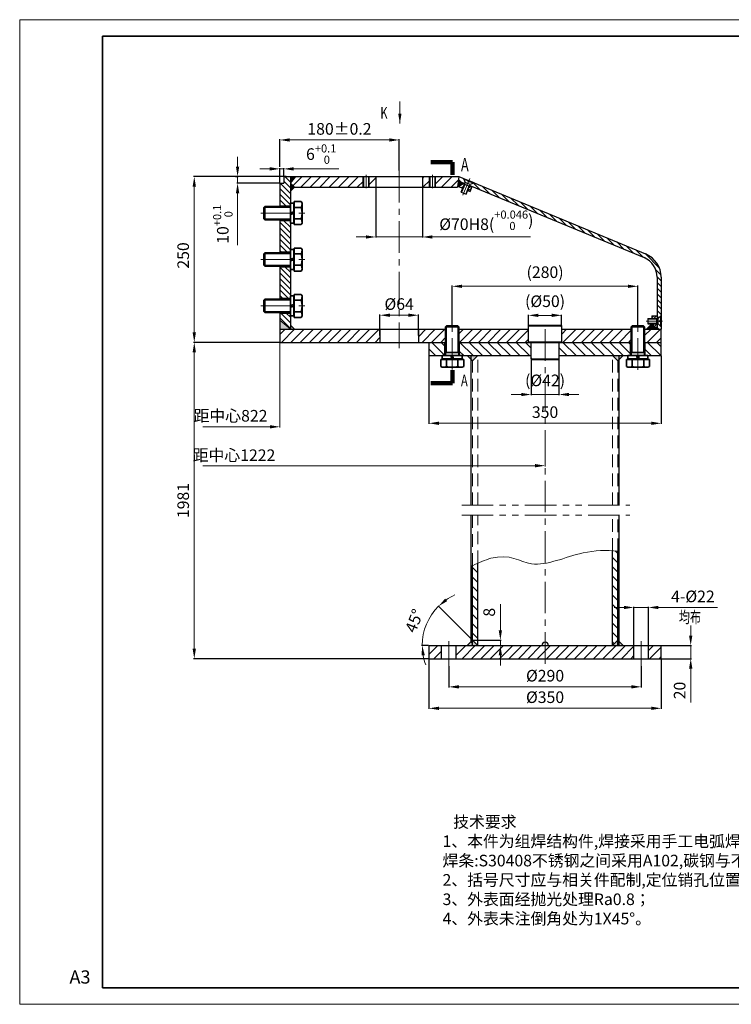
# Model space of a CAD drawing. Header units: millimetres. Extents: x -125 to 1975, y -25 to 1460.
# Tile 1 of 3: x -125 to 948, y -25 to 1460. Entities that reach past the tile are written whole.
import ezdxf
from ezdxf.enums import TextEntityAlignment as Align

# ---------------------------------------------------------------- set-up
doc = ezdxf.new("R2010")
doc.units = ezdxf.units.MM
doc.header["$LTSCALE"] = 1.5
for name, pattern in [('CENTER', [50.8, 31.75, -6.35, 6.35, -6.35]), ('DASHED', [19.05, 12.7, -6.35]), ('PHANTOM', [63.5, 31.75, -6.35, 6.35, -6.35, 6.35, -6.35])]:
    doc.linetypes.add(name, pattern=pattern)
for name, color, linetype, lineweight in [('1轮廓实线层', 7, 'Continuous', 35), ('3中心线层', 1, 'CENTER', 35), ('4虚线层', 6, 'DASHED', 35), ('5剖面线层', 2, 'Continuous', 15), ('7标注层', 4, 'Continuous', 15), ('9双点划线层', 6, 'PHANTOM', 35), ('YGJ波浪线', 3, 'Continuous', 15), ('YGJ粗实线', 7, 'Continuous', 35), ('YGJ细实线', 3, 'Continuous', 15), ('YGJ细虚线', 2, 'DASHED', 15), ('粗实线', 7, 'Continuous', 30), ('细实线', 2, 'Continuous', 15)]:
    doc.layers.add(name, color=color, linetype=linetype, lineweight=lineweight)
doc.layers.add('PARA2', color=7, linetype='Continuous')
doc.styles.add('HC_GBDIM', font='romans', dxfattribs={"width": 0.667, "bigfont": 'gbcbig'})
doc.styles.add('HC_TEXTSTYLE', font='isocp', dxfattribs={"width": 0.667, "bigfont": 'hzfs'})
doc.styles.add('PC_TEXTSTYLE', font='simfang.ttf', dxfattribs={"width": 0.8})
doc.styles.add('标准', font='romans.shx', dxfattribs={"width": 0.7, "bigfont": 'hzdx.shx'})
doc.dimstyles.new('1比5', dxfattribs={"dimtxt": 17.5, "dimasz": 15, "dimexe": 1, "dimexo": 0.5, "dimgap": 8, "dimtad": 1, "dimdsep": 46, "dimtxsty": '标准', "dimcen": 0, "dimclrd": 256, "dimclrt": 256, "dimadec": 0, "dimazin": 0, "dimtfac": 1, "dimtmove": 0, "dimatfit": 0, "dimfxl": 1, "dimtolj": 1, "dimtzin": 0, "dimlwd": -1, "dimarcsym": 0})
pattern_1 = [(45, (-2257.4668, 95.5707), (-2.245064, 2.245064), [])]

# ---------------------------------------------------------------- blocks, each defined once
blk = doc.blocks.new('*U119')
at = {"layer": 'YGJ粗实线'}
for p, q in [((0, 0), (0, 287)), ((390, 287), (0, 287)), ((0, 0), (390, 0))]:
    blk.add_line(p, q, dxfattribs=at)
at = {"layer": 'YGJ细实线'}
for p, q in [((-25, -5), (-25, 292)), ((395, 292), (-25, 292)), ((-25, 292), (-25, 287)), ((-25, -5), (-25, 0)), ((-25, -5), (395, -5)), ((-25, -5), (0, -5))]:
    blk.add_line(p, q, dxfattribs=at)
at = {"layer": 'YGJ细虚线', "style": 'HC_GBDIM'}
blk.add_text('A3', height=4, dxfattribs=at).set_placement((-6.82, 2.72), align=Align.MIDDLE)
blk = doc.blocks.new('*D298')
at = {"layer": '7标注层', "color": 0, "lineweight": -2, "ltscale": 5}
for p, q in [((492.1, 495.7), (492.1, 420.4)), ((842.1, 495.7), (842.1, 420.4))]:
    blk.add_line(p, q, dxfattribs=at)
at = {"layer": '7标注层', "ltscale": 5}
blk.add_line((827.1, 421.4), (507.1, 421.4), dxfattribs=at)
at = {"layer": '7标注层'}
for points in [[(507.1, 423.9), (507.1, 418.9), (492.1, 421.4)], [(827.1, 418.9), (827.1, 423.9), (842.1, 421.4)]]:
    blk.add_solid(points, dxfattribs=at)
at = {"layer": '7标注层', "insert": (667.1, 438.2), "char_height": 17.5, "attachment_point": 5, "style": '标准'}
blk.add_mtext('\\A1;%%c350{}{}', dxfattribs=at)
blk = doc.blocks.new('*D299')
at = {"layer": '7标注层', "color": 0, "lineweight": -2, "ltscale": 5}
for p, q in [((522.1, 485), (522.1, 452.8)), ((812.1, 485), (812.1, 452.8))]:
    blk.add_line(p, q, dxfattribs=at)
at = {"layer": '7标注层', "ltscale": 5}
blk.add_line((797.1, 453.8), (537.1, 453.8), dxfattribs=at)
at = {"layer": '7标注层'}
for points in [[(537.1, 456.3), (537.1, 451.3), (522.1, 453.8)], [(797.1, 451.3), (797.1, 456.3), (812.1, 453.8)]]:
    blk.add_solid(points, dxfattribs=at)
at = {"layer": '7标注层', "insert": (667.1, 470.6), "char_height": 17.5, "attachment_point": 5, "style": '标准'}
blk.add_mtext('\\A1;%%c290{}{}', dxfattribs=at)
blk = doc.blocks.new('*D300')
at = {"layer": '7标注层', "color": 0, "lineweight": -2, "ltscale": 5}
for p, q in [((557.3, 524.6), (505.7, 576.1)), ((491.6, 516.2), (480.9, 516.2))]:
    blk.add_line(p, q, dxfattribs=at)
at = {"layer": '7标注层', "ltscale": 5}
for start, end in [(114.4358, 124.7179), (135, 180), (190.2821, 200.5642)]:
    blk.add_arc((565.6, 516.2), 83.7, start, end, dxfattribs=at)
at = {"layer": '7标注层'}
for points in [[(516.4, 586.9), (519.6, 583.1), (506.5, 575.4)], [(485.8, 501.5), (480.8, 501.1), (481.9, 516.2)]]:
    blk.add_solid(points, dxfattribs=at)
at = {"layer": '7标注层', "insert": (472, 552.6), "char_height": 17.5, "attachment_point": 5, "rotation": 68.7445, "style": '标准'}
blk.add_mtext('45%%d{}{}', dxfattribs=at)
blk = doc.blocks.new('*D301')
at = {"layer": '7标注层', "ltscale": 5}
for p, q in [((599.7, 539.2), (599.7, 578.4)), ((599.7, 524.2), (599.7, 516.2)), ((599.7, 501.2), (599.7, 486.2))]:
    blk.add_line(p, q, dxfattribs=at)
at = {"layer": '7标注层', "color": 0, "lineweight": -2, "ltscale": 5}
for p, q in [((558.1, 524.2), (600.7, 524.2)), ((567.4, 516.2), (600.7, 516.2))]:
    blk.add_line(p, q, dxfattribs=at)
at = {"layer": '7标注层'}
for points in [[(597.2, 539.2), (602.2, 539.2), (599.7, 524.2)], [(602.2, 501.2), (597.2, 501.2), (599.7, 516.2)]]:
    blk.add_solid(points, dxfattribs=at)
at = {"layer": '7标注层', "insert": (582.9, 566.3), "char_height": 17.5, "attachment_point": 5, "rotation": 90, "style": '标准'}
blk.add_mtext('\\A1;8{}{}', dxfattribs=at)
blk = doc.blocks.new('*D302')
at = {"layer": '7标注层', "ltscale": 5}
for p, q in [((786.1, 573.5), (771.1, 573.5)), ((823.1, 573.5), (801.1, 573.5)), ((838.1, 573.5), (926.9, 573.5))]:
    blk.add_line(p, q, dxfattribs=at)
at = {"layer": '7标注层', "color": 0, "lineweight": -2, "ltscale": 5}
for p, q in [((801.1, 516.7), (801.1, 574.5)), ((823.1, 516.7), (823.1, 574.5))]:
    blk.add_line(p, q, dxfattribs=at)
at = {"layer": '7标注层'}
for points in [[(786.1, 571), (786.1, 576), (801.1, 573.5)], [(838.1, 576), (838.1, 571), (823.1, 573.5)]]:
    blk.add_solid(points, dxfattribs=at)
at = {"layer": '7标注层', "insert": (890, 590.2), "char_height": 17.5, "attachment_point": 5, "style": '标准'}
blk.add_mtext('\\A1;4-%%C22', dxfattribs=at)
blk = doc.blocks.new('*D347')
at = {"layer": '7标注层', "ltscale": 5}
for p, q in [((886.7, 531.2), (886.7, 546.2)), ((886.7, 516.2), (886.7, 496.2)), ((886.7, 481.2), (886.7, 430.4))]:
    blk.add_line(p, q, dxfattribs=at)
at = {"layer": '7标注层', "color": 0, "lineweight": -2, "ltscale": 5}
for p, q in [((842.6, 516.2), (887.7, 516.2)), ((842.6, 496.2), (887.7, 496.2))]:
    blk.add_line(p, q, dxfattribs=at)
at = {"layer": '7标注层'}
for points in [[(884.2, 531.2), (889.2, 531.2), (886.7, 516.2)], [(889.2, 481.2), (884.2, 481.2), (886.7, 496.2)]]:
    blk.add_solid(points, dxfattribs=at)
at = {"layer": '7标注层', "insert": (870, 448.3), "char_height": 17.5, "attachment_point": 5, "rotation": 90, "style": '标准'}
blk.add_mtext('\\A1;20{}{{\\H0.7x;}{}}', dxfattribs=at)
blk = doc.blocks.new('*D304')
at = {"layer": '7标注层', "color": 0, "lineweight": -2, "ltscale": 5}
for p, q in [((492.1, 952.8), (492.1, 850.3)), ((842.1, 952.8), (842.1, 850.3))]:
    blk.add_line(p, q, dxfattribs=at)
at = {"layer": '7标注层', "ltscale": 5}
blk.add_line((827.1, 851.3), (507.1, 851.3), dxfattribs=at)
at = {"layer": '7标注层'}
for points in [[(507.1, 853.8), (507.1, 848.8), (492.1, 851.3)], [(827.1, 848.8), (827.1, 853.8), (842.1, 851.3)]]:
    blk.add_solid(points, dxfattribs=at)
at = {"layer": '7标注层', "insert": (667.1, 868.1), "char_height": 17.5, "attachment_point": 5, "style": '标准'}
blk.add_mtext('\\A1;350{}{}', dxfattribs=at)
blk = doc.blocks.new('*D369')
at = {"layer": '7标注层', "ltscale": 5}
for p, q in [((252.1, 1235), (237.1, 1235)), ((273.1, 1235), (267.1, 1235)), ((288.1, 1235), (356.1, 1235))]:
    blk.add_line(p, q, dxfattribs=at)
at = {"layer": '7标注层', "color": 0, "lineweight": -2, "ltscale": 5}
for p, q in [((267.1, 1213.8), (267.1, 1236)), ((273.1, 1223.8), (273.1, 1236))]:
    blk.add_line(p, q, dxfattribs=at)
at = {"layer": '7标注层'}
for points in [[(252.1, 1232.5), (252.1, 1237.5), (267.1, 1235)], [(288.1, 1237.5), (288.1, 1232.5), (273.1, 1235)]]:
    blk.add_solid(points, dxfattribs=at)
at = {"layer": '7标注层', "insert": (329.6, 1257.3), "char_height": 17.5, "attachment_point": 5, "style": '标准'}
blk.add_mtext('\\A1;6{}{{\\H0.7x;{\\S+0.1^  0;}}{}}', dxfattribs=at)
blk = doc.blocks.new('*D306')
at = {"layer": '7标注层', "color": 0, "lineweight": -2, "ltscale": 5}
for p, q in [((267.1, 1238.1), (267.1, 1279.6)), ((447.1, 1232.6), (447.1, 1279.6))]:
    blk.add_line(p, q, dxfattribs=at)
at = {"layer": '7标注层', "ltscale": 5}
blk.add_line((282.1, 1278.6), (432.1, 1278.6), dxfattribs=at)
at = {"layer": '7标注层'}
for points in [[(282.1, 1281.1), (282.1, 1276.1), (267.1, 1278.6)], [(432.1, 1276.1), (432.1, 1281.1), (447.1, 1278.6)]]:
    blk.add_solid(points, dxfattribs=at)
at = {"layer": '7标注层', "insert": (357.1, 1295.3), "char_height": 17.5, "attachment_point": 5, "style": '标准'}
blk.add_mtext('\\A1;180{}{%%p0.2}', dxfattribs=at)
blk = doc.blocks.new('*D307')
at = {"layer": '7标注层', "color": 0, "lineweight": -2, "ltscale": 5}
for p, q in [((646.1, 950.2), (646.1, 893.7)), ((688.1, 949.4), (688.1, 893.7))]:
    blk.add_line(p, q, dxfattribs=at)
at = {"layer": '7标注层', "ltscale": 5}
for p, q in [((631.1, 894.7), (616.1, 894.7)), ((688.1, 894.7), (646.1, 894.7)), ((703.1, 894.7), (718.1, 894.7))]:
    blk.add_line(p, q, dxfattribs=at)
at = {"layer": '7标注层'}
for points in [[(631.1, 892.2), (631.1, 897.2), (646.1, 894.7)], [(703.1, 897.2), (703.1, 892.2), (688.1, 894.7)]]:
    blk.add_solid(points, dxfattribs=at)
at = {"layer": '7标注层', "insert": (667.1, 916), "char_height": 17.5, "attachment_point": 5, "style": '标准'}
blk.add_mtext('\\A1;(%%c42){}{}', dxfattribs=at)
blk = doc.blocks.new('*D308')
at = {"layer": '7标注层', "color": 0, "lineweight": -2, "ltscale": 5}
for p, q in [((642.1, 997.4), (642.1, 1015.1)), ((692.1, 996.8), (692.1, 1015.1))]:
    blk.add_line(p, q, dxfattribs=at)
at = {"layer": '7标注层', "ltscale": 5}
blk.add_line((677.1, 1014.1), (657.1, 1014.1), dxfattribs=at)
at = {"layer": '7标注层'}
for points in [[(657.1, 1016.6), (657.1, 1011.6), (642.1, 1014.1)], [(677.1, 1011.6), (677.1, 1016.6), (692.1, 1014.1)]]:
    blk.add_solid(points, dxfattribs=at)
at = {"layer": '7标注层', "insert": (667.1, 1035.4), "char_height": 17.5, "attachment_point": 5, "style": '标准'}
blk.add_mtext('\\A1;(%%c50){}{}', dxfattribs=at)
blk = doc.blocks.new('*D309')
at = {"layer": '7标注层', "color": 0, "lineweight": -2, "ltscale": 5}
for p, q in [((527.1, 998.8), (527.1, 1058.9)), ((807.1, 998.8), (807.1, 1058.9))]:
    blk.add_line(p, q, dxfattribs=at)
at = {"layer": '7标注层', "ltscale": 5}
blk.add_line((792.1, 1057.9), (542.1, 1057.9), dxfattribs=at)
at = {"layer": '7标注层'}
for points in [[(542.1, 1060.4), (542.1, 1055.4), (527.1, 1057.9)], [(792.1, 1055.4), (792.1, 1060.4), (807.1, 1057.9)]]:
    blk.add_solid(points, dxfattribs=at)
at = {"layer": '7标注层', "insert": (667.1, 1079.2), "char_height": 17.5, "attachment_point": 5, "style": '标准'}
blk.add_mtext('\\A1;(280){}{}', dxfattribs=at)
blk = doc.blocks.new('*D310')
at = {"layer": '7标注层', "ltscale": 5}
for p, q in [((203.5, 1238.3), (203.5, 1253.3)), ((203.5, 1223.3), (203.5, 1213.3)), ((203.5, 1198.3), (203.5, 1119.8))]:
    blk.add_line(p, q, dxfattribs=at)
at = {"layer": '7标注层', "color": 0, "lineweight": -2, "ltscale": 5}
for p, q in [((200.2, 1223.3), (204.5, 1223.3)), ((266.6, 1213.3), (202.5, 1213.3))]:
    blk.add_line(p, q, dxfattribs=at)
at = {"layer": '7标注层'}
for points in [[(201, 1238.3), (206, 1238.3), (203.5, 1223.3)], [(206, 1198.3), (201, 1198.3), (203.5, 1213.3)]]:
    blk.add_solid(points, dxfattribs=at)
at = {"layer": '7标注层', "insert": (181.2, 1151.5), "char_height": 17.5, "attachment_point": 5, "rotation": 90, "style": '标准'}
blk.add_mtext('\\A1;10{}{{\\H0.7x;{\\S+0.1^  0;}}{}}', dxfattribs=at)
blk = doc.blocks.new('*D311')
at = {"layer": '7标注层', "color": 0, "lineweight": -2, "ltscale": 5}
for p, q in [((276.6, 1223.3), (137.2, 1223.3)), ((266.6, 973.3), (137.2, 973.3))]:
    blk.add_line(p, q, dxfattribs=at)
at = {"layer": '7标注层', "ltscale": 5}
blk.add_line((138.2, 1208.3), (138.2, 988.3), dxfattribs=at)
at = {"layer": '7标注层'}
for points in [[(140.7, 1208.3), (135.7, 1208.3), (138.2, 1223.3)], [(135.7, 988.3), (140.7, 988.3), (138.2, 973.3)]]:
    blk.add_solid(points, dxfattribs=at)
at = {"layer": '7标注层', "insert": (121.5, 1104.4), "char_height": 17.5, "attachment_point": 5, "rotation": 90, "style": '标准'}
blk.add_mtext('\\A1;250{}{}', dxfattribs=at)
blk = doc.blocks.new('*D431')
at = {"layer": '7标注层', "color": 0, "lineweight": -2, "ltscale": 5}
for p, q in [((266.6, 973.3), (137.2, 973.3)), ((491.6, 496.2), (137.2, 496.2))]:
    blk.add_line(p, q, dxfattribs=at)
at = {"layer": '7标注层', "ltscale": 5}
blk.add_line((138.2, 958.3), (138.2, 511.2), dxfattribs=at)
at = {"layer": '7标注层'}
for points in [[(140.7, 958.3), (135.7, 958.3), (138.2, 973.3)], [(135.7, 511.2), (140.7, 511.2), (138.2, 496.2)]]:
    blk.add_solid(points, dxfattribs=at)
at = {"layer": '7标注层', "insert": (121.5, 734.8), "char_height": 17.5, "attachment_point": 5, "rotation": 90, "style": '标准'}
blk.add_mtext('\\A1;1981{}{{\\H0.7x;}{}}', dxfattribs=at)
blk = doc.blocks.new('*D313')
at = {"layer": '7标注层', "color": 0, "lineweight": -2, "ltscale": 5}
for p, q in [((418.1, 983.8), (418.1, 1015.3)), ((476.1, 983.8), (476.1, 1015.3))]:
    blk.add_line(p, q, dxfattribs=at)
at = {"layer": '7标注层', "ltscale": 5}
blk.add_line((433.1, 1014.3), (461.1, 1014.3), dxfattribs=at)
at = {"layer": '7标注层'}
for points in [[(433.1, 1016.8), (433.1, 1011.8), (418.1, 1014.3)], [(461.1, 1011.8), (461.1, 1016.8), (476.1, 1014.3)]]:
    blk.add_solid(points, dxfattribs=at)
at = {"layer": '7标注层', "insert": (447.1, 1031.1), "char_height": 17.5, "attachment_point": 5, "style": '标准'}
blk.add_mtext('\\A1;%%C64', dxfattribs=at)
blk = doc.blocks.new('*D314')
at = {"layer": '7标注层', "color": 0, "lineweight": -2, "ltscale": 7}
for p, q in [((412.1, 1210.8), (412.1, 1131.3)), ((482.1, 1210.8), (482.1, 1131.3))]:
    blk.add_line(p, q, dxfattribs=at)
at = {"layer": '7标注层', "ltscale": 7}
for p, q in [((397.1, 1132.3), (382.1, 1132.3)), ((412.1, 1132.3), (482.1, 1132.3)), ((497.1, 1132.3), (645, 1132.3))]:
    blk.add_line(p, q, dxfattribs=at)
at = {"layer": '7标注层'}
for points in [[(397.1, 1129.8), (397.1, 1134.8), (412.1, 1132.3)], [(497.1, 1134.8), (497.1, 1129.8), (482.1, 1132.3)]]:
    blk.add_solid(points, dxfattribs=at)
at = {"layer": '7标注层', "insert": (578.6, 1157.5), "char_height": 17.5, "attachment_point": 5, "style": '标准'}
blk.add_mtext('\\A1;%%c{\\A1;70H8({\\H0.7x;\\S+0.046^  0;})}', dxfattribs=at)
blk = doc.blocks.new('G$CC45D93D9')
at = {"layer": 'YGJ粗实线'}
for p, q in [((5.8, -17.3205), (5.8, 17.3205)), ((16.1603, 17.3205), (5.8, 17.3205)), ((17.5, 15), (16.1603, 17.3205)), ((17.5, -15), (17.5, 15)), ((-38.5, 10), (-40, 8.5)), ((-40, -8.5), (-40, 8.5)), ((-40, -8.5), (-40, 8.5)), ((0, 10), (-38.5, 10)), ((-38.5, -10), (-38.5, 10)), ((0, -10), (0, 10)), ((0, 0.6242), (5, 1.9639)), ((5, -13.85), (5, 13.85)), ((5.8, 13.85), (5, 13.85)), ((16.1603, 8.6602), (5.8, 8.6602)), ((-38.5, -10), (-40, -8.5)), ((0, -10), (-38.5, -10)), ((5, -0.6242), (0, -1.9639)), ((5.8, -13.85), (5, -13.85)), ((16.1603, -8.6602), (5.8, -8.6602)), ((16.1603, -17.3205), (5.8, -17.3205)), ((17.5, -15), (16.1603, -17.3205))]:
    blk.add_line(p, q, dxfattribs=at)
for points in [[(0, 0), (0, 15.1), (5, 15.1), (5, 0)], [(5, 0), (5, -15.1), (0, -15.1), (0, 0)]]:
    blk.add_lwpolyline(points, dxfattribs=at)
for centre, radius, start, end in [((9.8325, 12.9904), 7.6676, 325.6156304, 0), ((-11.1608, 0), 28.6608, 342.4125322, 17.5874678), ((9.8325, -12.9904), 7.6676, 0, 34.3843696)]:
    blk.add_arc(centre, radius, start, end, dxfattribs=at)
at = {"layer": 'YGJ细实线'}
for p, q in [((0, 8.5), (-40, 8.5)), ((0, -8.5), (-40, -8.5))]:
    blk.add_line(p, q, dxfattribs=at)
at = {"style": 'HC_TEXTSTYLE'}
blk.add_text('HC_SUPERPART', height=0.001, dxfattribs=at).set_placement((0, 0))
blk.add_text('HC_SUPERPART', height=0.001, rotation=180, dxfattribs=at).set_placement((5, 0))
blk = doc.blocks.new('G$CC2741E38')
at = {"layer": 'YGJ粗实线'}
for p, q in [((-10, 43.5), (-8.5, 45)), ((-8.5, 45), (8.5, 45)), ((-8.5, 45), (8.5, 45)), ((10, 43.5), (8.5, 45)), ((-10, 43.5), (10, 43.5)), ((-10, 0), (-10, 43.5)), ((10, 0), (10, 43.5)), ((-10, 5), (10, 5)), ((-0.6242, -5), (-1.9639, 0)), ((0.6242, 0), (1.9639, -5)), ((-17.3205, -5.8), (17.3205, -5.8)), ((-17.3205, -16.1603), (-17.3205, -5.8)), ((-13.85, -5), (13.85, -5)), ((-13.85, -5.8), (-13.85, -5)), ((-8.6602, -16.1603), (-8.6602, -5.8)), ((8.6602, -16.1603), (8.6602, -5.8)), ((13.85, -5.8), (13.85, -5)), ((17.3205, -16.1603), (17.3205, -5.8)), ((-15, -17.5), (-17.3205, -16.1603)), ((-15, -17.5), (15, -17.5)), ((15, -17.5), (17.3205, -16.1603))]:
    blk.add_line(p, q, dxfattribs=at)
for points in [[(0, -5), (-15.1, -5), (-15.1, 0), (0, 0)], [(0, 0), (15.1, 0), (15.1, -5), (0, -5)]]:
    blk.add_lwpolyline(points, dxfattribs=at)
for centre, radius, start, end in [((-12.9904, -9.8325), 7.6676, 270, 304.3843696), ((0, 11.1608), 28.6608, 252.4125322, 287.5874678), ((12.9904, -9.8325), 7.6676, 235.6156304, 270)]:
    blk.add_arc(centre, radius, start, end, dxfattribs=at)
at = {"layer": 'YGJ细实线'}
for p, q in [((-8.5, 5), (-8.5, 45)), ((8.5, 5), (8.5, 45))]:
    blk.add_line(p, q, dxfattribs=at)
at = {"style": 'HC_TEXTSTYLE'}
for rotation, p in [(90, (0, -5)), (270, (0, 0))]:
    blk.add_text('HC_SUPERPART', height=0.001, rotation=rotation, dxfattribs=at).set_placement(p)

msp = doc.modelspace()

# ---------------------------------------------------------------- hatches: boundary and pattern name
at = {"layer": '5剖面线层', "ltscale": 5}
h = msp.add_hatch(dxfattribs=at)
h.set_pattern_fill('_U', color=256, scale=6, angle=315, style=0, pattern_type=0)
h.set_pattern_definition([(315, (-125, 95.571), (4.24264, 4.24264), [])])
h.paths.add_polyline_path([(283.139, 1223.286), (273.139, 1223.286), (273.139, 1213.286), (267.139, 1213.286), (267.139, 1179.286), (283.139, 1179.286), (283.139, 1178.286)])
h.paths.add_polyline_path([(283.139, 1157.286), (267.139, 1157.286), (267.139, 1109.286), (283.139, 1109.286), (283.139, 1113.286)])
h.paths.add_polyline_path([(283.139, 1087.286), (267.139, 1087.286), (267.139, 1039.286), (283.139, 1039.286), (283.139, 1058.286)])
h.paths.add_polyline_path([(283.139, 1017.286), (267.139, 1017.286), (267.139, 1006.712), (283.139, 993.286)])
h = msp.add_hatch(dxfattribs=at)
h.set_pattern_fill('_U', color=256, scale=10, angle=45, style=0, pattern_type=0)
h.set_pattern_definition([(45, (51.696, 337.71), (-7.07107, 7.07107), [])])
h.paths.add_polyline_path([(401.139, 1223.286), (401.139, 1207.286), (412.139, 1207.286), (412.139, 1223.286)])
h.paths.add_polyline_path([(393.139, 1207.286), (393.139, 1223.286), (283.139, 1223.286), (283.139, 1207.286), (292.882, 1207.286)])
h.paths.add_polyline_path([(493.139, 1207.286), (493.139, 1223.286), (482.139, 1223.286), (482.139, 1207.286)])
h.paths.add_polyline_path([(501.139, 1223.286), (501.139, 1207.286), (534.752, 1207.286), (537.139, 1223.286)])
h = msp.add_hatch(dxfattribs=at)
h.set_pattern_fill('_U', color=256, scale=6, angle=315, style=0, pattern_type=0)
h.set_pattern_definition([(315, (51.6955, 337.7095), (4.24264, 4.24264), [])])
h.paths.add_polyline_path([(546.18, 1213.047), (546.696, 1214.294), (544.631, 1219.499), (544.873, 1220.083), (537.139, 1223.286), (536.322, 1217.13)])
h.paths.add_polyline_path([(816.385, 1101.125, -0.30360255), (836.139, 1071.561), (836.139, 1009.286), (837.489, 1009.286), (841.507, 1013.186), (842.139, 1013.186), (842.139, 1071.561, 0.30334668), (818.681, 1106.668), (559.47, 1214.037), (559.228, 1213.453), (554.087, 1211.233), (553.571, 1209.986)])
h.paths.add_polyline_path([(837.489, 1001.286), (836.139, 1001.286), (836.139, 993.286), (842.139, 993.286), (842.139, 997.386), (841.507, 997.386)])
msp.add_hatch(color=256, dxfattribs=at).paths.add_polyline_path([(535.234, 1208.922), (543.807, 1214.03), (536.322, 1217.13)])
h = msp.add_hatch(dxfattribs=at)
h.set_pattern_fill('_U', color=256, scale=3, angle=30, style=0, pattern_type=0)
h.set_pattern_definition([(30, (52.461, 339.5573), (-1.5, 2.598076), [])])
h.paths.add_polyline_path([(535.234, 1208.922), (543.118, 1205.656), (546.18, 1213.047), (543.807, 1214.03)])
h.paths.add_polyline_path([(543.118, 1205.656), (546.18, 1213.047)], flags=16)
h.paths.add_polyline_path([(550.636, 1202.901), (550.509, 1202.595), (553.571, 1209.986), (553.697, 1210.292)])
h.paths.add_polyline_path([(550.509, 1202.595), (554.205, 1201.064), (557.266, 1208.455), (553.571, 1209.986)])
h = msp.add_hatch(dxfattribs=at)
h.set_pattern_fill('_U', color=256, scale=3, angle=45, style=0, pattern_type=0)
h.set_pattern_definition([(45, (53.6955, 337.7095), (-2.12132, 2.12132), [])])
h.paths.add_polyline_path([(828.139, 1013.286), (828.139, 1009.286), (836.139, 1009.286), (836.139, 1013.286)])
h.paths.add_polyline_path([(836.139, 1009.286), (828.139, 1009.286)], flags=16)
h.paths.add_polyline_path([(836.139, 1001.286), (828.139, 1001.286), (836.139, 993.286)])
h.paths.add_polyline_path([(836.139, 1001.286), (828.139, 1001.286)], flags=16)
h = msp.add_hatch(color=256, dxfattribs=at)
h.paths.add_polyline_path([(828.139, 993.286), (828.139, 1001.286), (820.139, 993.286)])
h.paths.add_polyline_path([(836.139, 993.286), (828.139, 1001.286), (828.139, 993.286)])
h = msp.add_hatch(dxfattribs=at)
h.set_pattern_fill('_U', color=256, scale=10, angle=45, style=0, pattern_type=0)
h.set_pattern_definition([(45, (32.096, 354.025), (-7.07107, 7.07107), [])])
h.paths.add_polyline_path([(642.139, 973.286), (642.139, 993.286), (537.139, 993.286), (537.139, 973.286)])
h.paths.add_polyline_path([(692.139, 993.286), (694.139, 993.286), (797.139, 993.286), (797.139, 973.286), (692.139, 973.286)])
h.paths.add_polyline_path([(817.139, 993.286), (817.139, 973.286), (842.139, 973.286), (842.139, 993.286)])
h.paths.add_polyline_path([(418.139, 973.286), (418.139, 993.286), (267.139, 993.286), (267.139, 973.286)])
h.paths.add_polyline_path([(476.139, 993.286), (476.139, 973.286), (517.139, 973.286), (517.139, 993.286)])
h.paths.add_polyline_path([(815.639, 993.286), (815.639, 973.286)])
h = msp.add_hatch(dxfattribs=at)
h.set_pattern_fill('_U', color=256, scale=10, angle=315, style=0, pattern_type=0)
h.set_pattern_definition([(315, (-0.689, -43.117), (7.07107, 7.07107), [])])
h.paths.add_polyline_path([(492.139, 973.286), (492.139, 953.286), (516.139, 953.286), (516.139, 973.286)])
h.paths.add_polyline_path([(646.139, 953.286), (646.139, 973.286), (538.139, 973.286), (538.139, 953.286), (542.139, 953.286)])
h.paths.add_polyline_path([(796.139, 953.286), (796.139, 973.286), (688.139, 973.286), (688.139, 953.286)])
h.paths.add_polyline_path([(818.139, 953.286), (822.139, 953.286), (842.139, 953.286), (842.139, 973.286), (818.139, 973.286)])
h = msp.add_hatch(color=256, dxfattribs=at)
h.paths.add_polyline_path([(557.139, 953.286), (549.639, 953.286), (557.139, 945.786)])
h.paths.add_polyline_path([(565.639, 953.286), (557.639, 953.286), (557.639, 945.286)])
h.paths.add_polyline_path([(776.639, 953.286), (768.639, 953.286), (776.639, 945.286)])
h.paths.add_polyline_path([(784.639, 953.286), (777.139, 953.286), (777.139, 945.786)])
h = msp.add_hatch(dxfattribs=at)
h.set_pattern_fill('_U', color=256, scale=10, angle=315, style=0, pattern_type=0)
h.set_pattern_definition([(315, (342.68, -381.857), (7.07107, 7.07107), [])])
edge = h.paths.add_edge_path()
edge.add_line((557.639, 524.23), (565.639, 516.23))
edge.add_line((565.639, 516.23), (565.639, 640.252))
edge.add_spline(control_points=[(565.639, 640.252), (562.943, 639.008), (560.261, 637.687), (557.639, 636.321)], knot_values=[45.75037725, 45.75037725, 45.75037725, 45.75037725, 51.10283571, 51.10283571, 51.10283571, 51.10283571], degree=3, periodic=0)
edge.add_line((557.639, 636.321), (557.639, 524.23))
edge = h.paths.add_edge_path()
edge.add_spline(control_points=[(776.639, 658.476), (773.983, 658.774), (771.316, 659.009), (768.639, 659.178)], knot_values=[248.55561482, 248.55561482, 248.55561482, 248.55561482, 256.43457847, 256.43457847, 256.43457847, 256.43457847], degree=3, periodic=0)
edge.add_line((768.639, 659.178), (768.639, 516.23))
edge.add_line((768.639, 516.23), (776.639, 524.23))
edge.add_line((776.639, 524.23), (776.639, 658.476))
h = msp.add_hatch(color=256, dxfattribs=at)
h.paths.add_polyline_path([(776.639, 516.23), (776.639, 524.23), (768.639, 516.23)])
h.paths.add_polyline_path([(776.639, 516.23), (784.639, 516.23), (776.639, 524.23)])
h.paths.add_polyline_path([(557.639, 516.23), (557.639, 524.23), (549.639, 516.23)])
h.paths.add_polyline_path([(557.639, 516.23), (565.639, 516.23), (557.639, 524.23)])
h = msp.add_hatch(dxfattribs=at)
h.set_pattern_fill('_U', color=256, scale=10, angle=45, style=0, pattern_type=0)
h.set_pattern_definition([(45, (342.68, -381.857), (-7.07107, 7.07107), [])])
h.paths.add_polyline_path([(511.139, 496.23), (511.139, 516.23), (492.139, 516.23), (492.139, 496.23)])
h.paths.add_polyline_path([(667.139, 496.23), (667.139, 516.23), (533.139, 516.23), (533.139, 496.23)])
h.paths.add_polyline_path([(801.139, 496.23), (801.139, 516.23), (667.139, 516.23), (667.139, 496.23)])
h.paths.add_polyline_path([(842.139, 516.23), (823.139, 516.23), (823.139, 496.23), (842.139, 496.23)])
at = {"layer": '7标注层', "ltscale": 7}
h = msp.add_hatch(dxfattribs=at)
h.set_pattern_fill('ANSI31', color=256)
h.set_pattern_definition(pattern_1)
h.paths.add_polyline_path([(778.639, 521.23), (776.639, 521.23), (776.645, 658.475), (778.639, 658.251)])
h = msp.add_hatch(dxfattribs=at)
h.set_pattern_fill('ANSI31', color=256)
h.set_pattern_definition(pattern_1)
edge = h.paths.add_edge_path()
edge.add_line((555.639, 516.23), (557.639, 516.23))
edge.add_line((557.639, 516.23), (557.639, 636.309))
edge.add_line((557.639, 636.309), (555.639, 635.279))
edge.add_line((555.639, 635.279), (555.639, 521.23))
at = {"layer": 'YGJ细实线'}
h = msp.add_hatch(color=256, dxfattribs=at)
h.dxf.hatch_style = 1
h.paths.add_polyline_path([(283.139, 1223.286), (283.139, 1213.286), (291.53, 1223.286)])
h = msp.add_hatch(color=256, dxfattribs=at)
h.dxf.hatch_style = 1
h.paths.add_polyline_path([(283.139, 1207.286), (289.139, 1207.286), (283.139, 1213.286)])
h.paths.add_polyline_path([(283.139, 1201.286), (289.139, 1207.286), (283.139, 1207.286)])
h = msp.add_hatch(color=256, dxfattribs=at)
h.dxf.hatch_style = 1
h.paths.add_polyline_path([(267.139, 1006.712), (267.139, 993.286), (283.139, 993.286)])
h.paths.add_polyline_path([(283.139, 993.286), (289.139, 993.286), (283.139, 999.286)])

# ---------------------------------------------------------------- linework, layer by layer
at = {"ltscale": 5}
for p, q in [((535.234, 1208.922), (543.807, 1214.03)), ((828.139, 1001.286), (820.139, 993.286)), ((836.139, 993.286), (828.139, 1001.286)), ((842.139, 973.286), (842.139, 993.286)), ((492.139, 973.286), (517.139, 973.286)), ((537.139, 973.286), (797.139, 973.286)), ((646.139, 959.286), (646.139, 973.286)), ((688.139, 959.286), (688.139, 973.286)), ((817.139, 973.286), (842.139, 973.286)), ((842.139, 953.286), (842.139, 973.286)), ((549.639, 953.286), (557.639, 945.286)), ((565.639, 953.286), (557.639, 945.286)), ((768.639, 953.286), (776.639, 945.286)), ((784.639, 953.286), (776.639, 945.286)), ((557.639, 521.23), (557.639, 636.321)), ((549.639, 516.23), (557.639, 524.23)), ((565.639, 516.23), (557.639, 524.23)), ((768.639, 516.23), (776.639, 524.23)), ((784.639, 516.23), (776.639, 524.23))]:
    msp.add_line(p, q, dxfattribs=at)
at = {"layer": '1轮廓实线层', "ltscale": 5}
for p, q in [((559.47, 1214.037), (553.095, 1216.677)), ((822.139, 1001.286), (837.489, 1001.286))]:
    msp.add_line(p, q, dxfattribs=at)
at = {"layer": '3中心线层', "lineweight": 15}
for p, q in [((397.139, 1225.793), (397.139, 1205.792)), ((447.139, 1232.134), (447.139, 964.604)), ((497.139, 1225.793), (497.139, 1205.806)), ((543.248, 1195.517), (553.576, 1220.451)), ((238.674, 1168.286), (305.14, 1168.286)), ((238.674, 1098.286), (305.14, 1098.286)), ((238.674, 1028.286), (305.14, 1028.286)), ((527.139, 932.227), (527.139, 1001.435)), ((667.139, 488.5), (667.139, 1001.191)), ((807.139, 931.84), (807.139, 1000.509)), ((819.554, 1005.286), (844.198, 1005.286)), ((522.139, 485.458), (522.139, 522.826)), ((812.139, 485.458), (812.139, 522.9))]:
    msp.add_line(p, q, dxfattribs=at)
at = {"layer": '4虚线层', "ltscale": 5}
for p, q in [((267.139, 1109.286), (283.139, 1109.286)), ((267.139, 1087.286), (283.139, 1087.286)), ((267.139, 1039.286), (283.139, 1039.286)), ((267.139, 1017.286), (283.139, 1017.286)), ((517.139, 993.286), (517.139, 953.286)), ((537.139, 993.286), (537.139, 953.286)), ((797.139, 993.286), (797.139, 953.286))]:
    msp.add_line(p, q, dxfattribs=at)
at = {"layer": '4虚线层', "lineweight": 15}
for p, q in [((557.639, 727.885), (557.639, 953.286)), ((565.639, 727.885), (565.639, 953.286)), ((768.639, 727.885), (768.639, 953.286)), ((776.639, 727.885), (776.639, 953.286)), ((557.639, 636.321), (557.639, 712.885)), ((565.639, 640.252), (565.639, 712.885)), ((768.639, 659.178), (768.639, 712.885)), ((776.639, 658.476), (776.639, 712.885))]:
    msp.add_line(p, q, dxfattribs=at)
at = {"layer": '7标注层', "ltscale": 5}
for p, q in [((392.139, 1223.286), (392.139, 1207.286)), ((402.139, 1223.286), (402.139, 1207.286)), ((492.139, 1223.286), (492.139, 1207.286)), ((502.139, 1223.286), (502.139, 1207.286)), ((546.479, 1211.679), (541.561, 1199.807)), ((552.391, 1209.229), (547.474, 1197.358)), ((834.989, 1008.486), (822.139, 1008.486)), ((834.989, 1002.086), (822.139, 1002.086)), ((267.139, 972.786), (267.139, 844.965)), ((252.139, 845.965), (151.309, 845.965)), ((667.139, 806.854), (667.139, 786.316)), ((652.139, 787.316), (151.309, 787.316))]:
    msp.add_line(p, q, dxfattribs=at)
msp.add_point((550.392, 1212.764), dxfattribs=at)
at = {"layer": '7标注层', "ltscale": 7}
for points in [[(252.139, 843.465), (252.139, 848.465), (267.139, 845.965)], [(652.139, 784.816), (652.139, 789.816), (667.139, 787.316)]]:
    msp.add_solid(points, dxfattribs=at)
at = {"layer": '9双点划线层', "lineweight": 15}
for p, q in [((541.428, 727.885), (795.08, 727.885)), ((541.428, 712.885), (795.08, 712.885))]:
    msp.add_line(p, q, dxfattribs=at)
at = {"layer": 'PARA2', "color": 6, "ltscale": 5}
msp.add_point((550.392, 1212.764), dxfattribs=at)
at = {"layer": 'YGJ细实线'}
for p, q in [((283.139, 1216.286), (289.012, 1223.286)), ((283.139, 1213.286), (291.53, 1223.286)), ((289.139, 1207.286), (283.139, 1213.286)), ((283.139, 1201.286), (289.139, 1207.286)), ((283.139, 993.286), (267.139, 1006.712)), ((289.139, 993.286), (283.139, 999.286)), ((283.139, 993.286), (289.139, 993.286))]:
    msp.add_line(p, q, dxfattribs=at)
at = {"layer": '粗实线', "ltscale": 5}
for p, q in [((273.139, 1223.286), (273.139, 1213.286)), ((273.139, 1223.286), (365.781, 1223.286)), ((283.139, 1223.286), (283.139, 1178.286)), ((365.781, 1223.286), (537.139, 1223.286)), ((393.139, 1223.286), (393.139, 1207.286)), ((401.139, 1223.286), (401.139, 1207.286)), ((412.139, 1223.286), (412.139, 1207.286)), ((482.139, 1223.286), (482.139, 1207.286)), ((493.139, 1223.286), (493.139, 1207.286)), ((501.139, 1223.286), (501.139, 1207.286)), ((537.139, 1223.286), (818.681, 1106.668)), ((544.873, 1220.083), (544.631, 1219.499)), ((544.631, 1219.499), (546.696, 1214.294)), ((551.006, 1216.859), (544.631, 1219.499)), ((551.247, 1217.442), (544.873, 1220.083)), ((267.139, 1213.286), (273.139, 1213.286)), ((267.139, 1213.286), (267.139, 1178.286)), ((283.139, 1207.286), (535.017, 1207.286)), ((535.234, 1208.922), (543.118, 1205.656)), ((536.322, 1217.13), (546.18, 1213.047)), ((540.822, 1200.113), (546.696, 1214.294)), ((545.74, 1211.985), (553.131, 1208.923)), ((554.087, 1211.233), (546.696, 1214.294)), ((548.213, 1197.051), (554.087, 1211.233)), ((551.247, 1217.442), (550.559, 1215.779)), ((552.406, 1215.014), (550.559, 1215.779)), ((551.247, 1217.442), (553.095, 1216.677)), ((553.095, 1216.677), (552.406, 1215.014)), ((559.228, 1213.453), (552.853, 1216.093)), ((553.571, 1209.986), (816.385, 1101.125)), ((559.228, 1213.453), (554.087, 1211.233)), ((554.205, 1201.064), (557.266, 1208.455)), ((559.47, 1214.037), (559.228, 1213.453)), ((540.822, 1200.113), (548.213, 1197.051)), ((550.509, 1202.595), (554.205, 1201.064)), ((267.139, 1179.286), (283.139, 1179.286)), ((283.139, 1176.786), (283.139, 993.286)), ((267.139, 1158.286), (267.139, 1108.286)), ((267.139, 1157.286), (283.139, 1157.286)), ((267.139, 1109.286), (283.139, 1109.286)), ((267.139, 1088.286), (267.139, 1038.286)), ((267.139, 1087.286), (283.139, 1087.286)), ((836.139, 1071.561), (836.139, 1009.286)), ((842.139, 1071.561), (842.139, 993.286)), ((267.139, 1039.286), (283.139, 1039.286)), ((267.139, 1018.286), (267.139, 973.286)), ((267.139, 1017.286), (283.139, 1017.286)), ((828.139, 1013.286), (836.139, 1013.286)), ((828.139, 1013.286), (828.139, 1009.286)), ((841.507, 1013.186), (837.489, 1009.286)), ((841.507, 1006.286), (841.507, 1013.186)), ((842.139, 1013.186), (841.507, 1013.186)), ((842.139, 1006.286), (842.139, 1013.186)), ((642.139, 998.286), (643.139, 999.286)), ((642.139, 973.286), (642.139, 998.286)), ((642.139, 998.286), (692.139, 998.286)), ((643.139, 999.286), (691.139, 999.286)), ((692.139, 998.286), (691.139, 999.286)), ((692.139, 973.286), (692.139, 998.286)), ((822.139, 1009.286), (822.139, 1001.286)), ((822.139, 1009.286), (837.489, 1009.286)), ((828.139, 1001.286), (828.139, 993.286)), ((834.989, 1009.286), (834.989, 1001.286)), ((836.139, 1001.286), (836.139, 993.286)), ((837.489, 1001.286), (837.489, 1009.286)), ((841.507, 997.386), (837.489, 1001.286)), ((840.339, 1004.286), (840.339, 1006.286)), ((842.139, 1006.286), (840.339, 1006.286)), ((842.139, 1004.286), (840.339, 1004.286)), ((841.507, 997.386), (841.507, 1004.286)), ((842.139, 997.386), (841.507, 997.386)), ((842.139, 1006.286), (842.139, 1004.286)), ((842.139, 997.386), (842.139, 1004.286)), ((267.139, 993.286), (365.781, 993.286)), ((365.781, 993.286), (517.139, 993.286)), ((418.139, 993.286), (418.139, 973.286)), ((476.139, 993.286), (476.139, 973.286)), ((537.139, 993.286), (642.139, 993.286)), ((692.139, 993.286), (797.139, 993.286)), ((817.139, 993.286), (842.139, 993.286)), ((267.139, 973.286), (365.781, 973.286)), ((362.014, 973.286), (517.139, 973.286)), ((492.139, 953.286), (492.139, 973.286)), ((516.139, 953.286), (516.139, 973.286)), ((537.139, 973.286), (797.139, 973.286)), ((538.139, 953.286), (538.139, 973.286)), ((642.139, 974.286), (692.139, 974.286)), ((643.139, 973.286), (642.139, 974.286)), ((643.139, 973.286), (691.139, 973.286)), ((646.139, 948.286), (646.139, 973.286)), ((688.139, 948.286), (688.139, 973.286)), ((691.139, 973.286), (692.139, 974.286)), ((796.139, 953.286), (796.139, 973.286)), ((817.139, 973.286), (842.139, 973.286)), ((818.139, 953.286), (818.139, 973.286)), ((492.139, 953.286), (646.139, 953.286)), ((555.639, 727.885), (555.639, 953.286)), ((688.139, 953.286), (842.139, 953.286)), ((778.639, 727.885), (778.639, 953.286)), ((646.139, 948.286), (688.139, 948.286)), ((647.139, 947.286), (646.139, 948.286)), ((647.139, 947.286), (687.139, 947.286)), ((687.139, 947.286), (688.139, 948.286)), ((555.639, 521.23), (555.639, 712.885)), ((778.639, 516.23), (778.639, 712.885)), ((768.639, 516.23), (768.639, 659.178)), ((776.639, 516.23), (776.639, 658.476)), ((565.639, 516.23), (565.639, 640.252)), ((492.139, 516.23), (842.139, 516.23)), ((492.139, 496.23), (492.139, 516.23)), ((511.139, 496.23), (511.139, 516.23)), ((533.139, 496.23), (533.139, 516.23)), ((801.139, 496.23), (801.139, 516.23)), ((823.139, 496.23), (823.139, 516.23)), ((842.139, 496.23), (842.139, 516.23)), ((492.139, 496.23), (842.139, 496.23))]:
    msp.add_line(p, q, dxfattribs=at)
at = {"layer": '粗实线', "ltscale": 7}
msp.add_line((537.139, 1223.286), (535.017, 1207.286), dxfattribs=at)
at = {"layer": '粗实线', "ltscale": 5}
msp.add_lwpolyline([(555.639, 516.23), (557.639, 516.23), (557.639, 636.309), (555.639, 635.279), (555.639, 521.23)], dxfattribs=at)
for centre, radius, end in [((804.139, 1071.561), 32, 67.5), ((804.139, 1071.561), 38, 67.5), ((667.139, 516.23), 5, 180)]:
    msp.add_arc(centre, radius, 0, end, dxfattribs=at)
msp.add_point((837.489, 1005.286), dxfattribs=at)
msp.add_point((837.489, 1005.286), dxfattribs=at)
at = {"layer": '细实线', "ltscale": 5}
msp.add_open_spline([(555.639, 635.279), (556.298, 635.622), (556.957, 635.966), (557.616, 636.309), (557.623, 636.313), (557.631, 636.317), (557.639, 636.321), (566.844, 641.117), (609.488, 659.289), (648.151, 625.38), (714.419, 658.603), (759.508, 660.397), (776.639, 658.476), (776.641, 658.476), (776.643, 658.475), (776.645, 658.475), (777.31, 658.401), (777.974, 658.326), (778.639, 658.251)], degree=3, knots=[44.38942338, 44.38942338, 44.38942338, 44.38942338, 45.73463236, 45.73463236, 45.73463236, 45.75037725, 45.75037725, 45.75037725, 64.54010073, 126.33083467, 205.61097624, 256.43457847, 256.43457847, 256.43457847, 256.44077284, 256.44077284, 256.44077284, 258.41246829, 258.41246829, 258.41246829, 258.41246829], dxfattribs=at)

# ---------------------------------------------------------------- block references
at = {"layer": 'YGJ波浪线', "xscale": 5, "yscale": 5, "zscale": 5}
msp.add_blockref('*U119', (0, 0), dxfattribs=at)
at = {"layer": 'YGJ细实线'}
for name, p in [('G$CC45D93D9', (283.139, 1168.286)), ('G$CC45D93D9', (283.139, 1098.286)), ('G$CC45D93D9', (283.139, 1028.286)), ('G$CC2741E38', (527.139, 953.286)), ('G$CC2741E38', (807.139, 953.286))]:
    msp.add_blockref(name, p, dxfattribs=at)

# ---------------------------------------------------------------- texts
at = {"layer": '7标注层', "ltscale": 7, "char_height": 17.5, "attachment_point": 5, "style": '标准'}
for s, insert in [('\\A1;距中心822', (192.88, 862.641)), ('\\A1;距中心1222', (198.11, 803.136))]:
    msp.add_mtext(s, dxfattribs=dict(at, insert=insert))
at = {"layer": 'YGJ细实线', "color": 2, "insert": (714.664, 177.192), "char_height": 17.5, "width": 404.28702, "attachment_point": 5, "style": '标准'}
msp.add_mtext('\\pxql;   技术要求\\P1、本件为组焊结构件,焊接采用手工电弧焊,  焊条:S30408不锈钢之间采用A102,碳钢与不锈钢S30408之间采用A302，用氩弧焊打底，手工焊盖面；\\P2、括号尺寸应与相关件配制,定位销孔位置应相对准确；\\P3、外表面经抛光处理Ra0.8；\\P4、外表未注倒角处为1X45%%D。', dxfattribs=at)
at = {"layer": '细实线', "ltscale": 5, "style": '标准', "width": 0.7}
for s, height, p in [('K', 17.5, (418.777, 1310.654)), ('A', 20, (540.315, 1231.32)), ('A', 17.5, (540.315, 907.201)), ('均布', 17.5, (868.84, 550.224))]:
    msp.add_text(s, height=height, dxfattribs=at).set_placement(p)

# ---------------------------------------------------------------- dimensions: what is measured, and where the dimension line sits
at = {"layer": '7标注层', "ltscale": 5}
dim = msp.add_linear_dim(base=(447.139, 1278.598), p1=(267.139, 1237.615), p2=(447.139, 1232.134), text='180{}{%%p0.2}', dimstyle='1比5', dxfattribs=at)
dim.commit()
dim.dimension.update_dxf_attribs({"geometry": '*D306', "text_midpoint": (357.139, 1278.598), "dimtype": 160})
for base, p1, p2, text, picture, middle in [((267.139, 1234.972), (273.139, 1223.286), (267.139, 1213.286), '6{}{{\\H0.7x;{\\S+0.1^  0;}}{}}', '*D369', (329.63, 1234.972)), ((527.139, 1057.858), (807.139, 998.286), (527.139, 998.286), '(280){}{}', '*D309', (667.139, 1057.858)), ((642.139, 1014.052), (692.139, 996.305), (642.139, 996.908), '(%%c<>){}{}', '*D308', (667.139, 1014.052)), ((492.139, 851.31), (842.139, 953.286), (492.139, 953.286), '350{}{}', '*D304', (667.139, 851.31)), ((646.139, 894.684), (688.139, 949.872), (646.139, 950.735), '(%%c<>){}{}', '*D307', (667.139, 894.684)), ((801.139, 573.475), (823.139, 516.23), (801.139, 516.23), '4-%%C<>', '*D302', (890.014, 573.475)), ((492.139, 421.447), (842.139, 496.23), (492.139, 496.23), '%%c<>{}{}', '*D298', (667.139, 421.447)), ((522.139, 453.809), (812.139, 485.458), (522.139, 485.458), '%%c<>{}{}', '*D299', (667.139, 453.809))]:
    dim = msp.add_linear_dim(base=base, p1=p1, p2=p2, text=text, dimstyle='1比5', override={"dimtxsty": '标准'}, dxfattribs=at)
    dim.commit()
    dim.dimension.update_dxf_attribs({"geometry": picture, "text_midpoint": middle, "dimtype": 160})
for base, p1, p2, text, picture, middle in [((203.479, 1213.286), (199.735, 1223.286), (267.139, 1213.286), '10{}{{\\H0.7x;{\\S+0.1^  0;}}{}}', '*D310', (203.479, 1151.545)), ((138.239, 973.286), (277.139, 1223.286), (267.139, 973.286), '250{}{}', '*D311', (138.239, 1104.381)), ((138.239, 496.23), (267.139, 973.286), (492.139, 496.23), '1981{}{{\\H0.7x;}{}}', '*D431', (138.239, 734.758)), ((599.681, 516.23), (557.639, 524.23), (566.945, 516.23), '8{}{}', '*D301', (599.681, 566.313)), ((886.709, 496.23), (842.139, 516.23), (842.139, 496.23), '20{}{{\\H0.7x;}{}}', '*D347', (886.709, 448.313))]:
    dim = msp.add_linear_dim(base=base, p1=p1, p2=p2, angle=90, text=text, dimstyle='1比5', override={"dimtxsty": '标准'}, dxfattribs=at)
    dim.commit()
    dim.dimension.update_dxf_attribs({"geometry": picture, "text_midpoint": middle, "dimtype": 160})
at = {"layer": '7标注层', "ltscale": 7}
dim = msp.add_linear_dim(base=(482.139, 1132.275), p1=(412.139, 1211.286), p2=(482.139, 1211.286), text='%%c{\\A1;<>H8({\\H0.7x;\\S+0.046^  0;})}', dimstyle='1比5', override={"dimtxsty": '标准'}, dxfattribs=at)
dim.commit()
dim.dimension.update_dxf_attribs({"geometry": '*D314', "text_midpoint": (578.589, 1132.275), "dimtype": 160})
at = {"layer": '7标注层', "ltscale": 5}
dim = msp.add_linear_dim(base=(476.139, 1014.35), p1=(418.139, 983.286), p2=(476.139, 983.286), text='%%C64', dimstyle='1比5', override={"dimtxsty": '标准'}, dxfattribs=at)
dim.commit()
dim.dimension.update_dxf_attribs({"geometry": '*D313', "text_midpoint": (447.139, 1031.1)})
dim = msp.add_angular_dim_2l(base=(493.154, 558.079), line1=((565.639, 516.23), (557.639, 524.23)), line2=((492.139, 516.23), (842.139, 516.23)), text='45%%d{}{}', dimstyle='1比5', override={"dimtxsty": '标准'}, dxfattribs=at)
dim.commit()
dim.dimension.update_dxf_attribs({"geometry": '*D300', "text_midpoint": (487.634, 546.573), "dimtype": 162})

# ---------------------------------------------------------------- leaders
for points, override in [([(448.155, 1303.37), (448.155, 1336.402)], {"dimtxsty": 'PC_TEXTSTYLE'}), ([(495.036, 1245.198), (527.378, 1245.198), (527.378, 1225.814)], {"dimscale": 1, "dimtxt": 17.5, "dimasz": 15, "dimgap": 8, "dimtad": 1, "dimtxsty": 'PC_TEXTSTYLE', "dimclrd": 256, "dimlwd": 65535}), ([(495.036, 911.918), (527.378, 911.918), (527.378, 931.302)], {"dimscale": 1, "dimtxt": 17.5, "dimasz": 15, "dimgap": 8, "dimtad": 1, "dimtxsty": 'PC_TEXTSTYLE', "dimclrd": 256, "dimlwd": 65535})]:
    msp.add_leader(points, dimstyle='1比5', override=override, dxfattribs=at)

doc.saveas('drawing.dxf')
